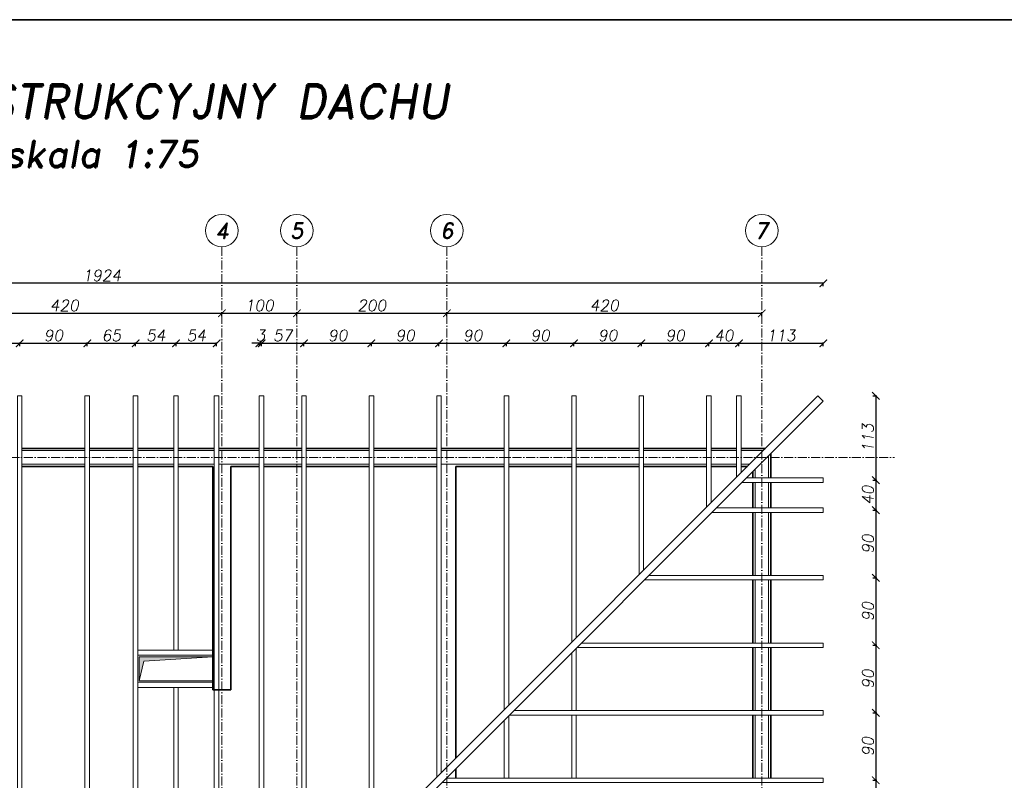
# Model space of a CAD drawing. Header units: millimetres. Extents: x 295948 to 312016, y 6878 to 18016.
# Tile 5 of 252: x 297189 to 298502, y 8054 to 9068. Entities that reach past the tile are written whole.
import ezdxf

# ---------------------------------------------------------------- set-up
doc = ezdxf.new("R2010")
doc.units = ezdxf.units.MM
doc.linetypes.add('ACAD_ISO10W100', pattern=[18, 12, -3, 0, -3])
for name, color, linetype, lineweight in [('konstrukcja', 3, 'Continuous', 35), ('konstrukcja wymiary', 1, 'Continuous', 13), ('linie widok', 2, 'Continuous', 18), ('opisy', 2, 'Continuous', 18), ('osie', 5, 'ACAD_ISO10W100', 13)]:
    doc.layers.add(name, color=color, linetype=linetype, lineweight=lineweight)
doc.styles.add('KONSTRUKCJA', font='romand.shx', dxfattribs={"oblique": 10})
doc.styles.get("Standard").update_dxf_attribs({"font": 'romand.shx', "oblique": 10})
doc.dimstyles.new('175', dxfattribs={"dimtxt": 15, "dimasz": 10, "dimexe": 1.25, "dimexo": 0.625, "dimgap": 3, "dimtad": 1, "dimdec": 0, "dimrnd": 0.5, "dimtxsty": 'KONSTRUKCJA', "dimblk": 'ARCHTICK', "dimcen": 2.5, "dimadec": 0, "dimazin": 0, "dimtfac": 1, "dimtdec": 0, "dimtix": 1, "dimtmove": 0, "dimatfit": 3, "dimfxl": 4, "dimfxlon": 1, "dimarcsym": 0})

# ---------------------------------------------------------------- blocks, each defined once
blk = doc.blocks.new('_ArchTick')
at = {"color": 0, "linetype": 'ByBlock', "lineweight": 13, "const_width": 0.15}
blk.add_lwpolyline([(-0.5, -0.5), (0.5, 0.5)], dxfattribs=at)
blk = doc.blocks.new('*D88')
at = {"layer": 'Defpoints', "color": 0, "transparency": 16777216}
for p in [(297458.4, 8676.8), (297038.4, 8496.8), (297458.4, 8496.8)]:
    blk.add_point(p, dxfattribs=at)
at = {"layer": 'konstrukcja wymiary', "color": 0, "lineweight": -2, "transparency": 16777216}
for p, q in [((297038.4, 8672.8), (297038.4, 8678.1)), ((297038.4, 8676.8), (297458.4, 8676.8)), ((297458.4, 8672.8), (297458.4, 8678.1))]:
    blk.add_line(p, q, dxfattribs=at)
at = {"layer": 'konstrukcja wymiary', "color": 0, "lineweight": -2, "transparency": 16777216, "xscale": 10, "yscale": 10, "zscale": 10, "rotation": 180}
blk.add_blockref('_ArchTick', (297038.4, 8676.8), dxfattribs=at)
at = {"layer": 'konstrukcja wymiary', "color": 0, "lineweight": -2, "transparency": 16777216, "xscale": 10, "yscale": 10, "zscale": 10}
blk.add_blockref('_ArchTick', (297458.4, 8676.8), dxfattribs=at)
at = {"layer": 'konstrukcja wymiary', "color": 0, "transparency": 16777216, "insert": (297248.4, 8687.3), "char_height": 15, "attachment_point": 5, "style": 'KONSTRUKCJA'}
blk.add_mtext('420', dxfattribs=at)
blk = doc.blocks.new('*D89')
at = {"layer": 'Defpoints', "color": 0, "transparency": 16777216}
for p in [(297558.4, 8676.8), (297458.4, 8496.8), (297558.4, 8496.8)]:
    blk.add_point(p, dxfattribs=at)
at = {"layer": 'konstrukcja wymiary', "color": 0, "lineweight": -2, "transparency": 16777216}
for p, q in [((297458.4, 8672.8), (297458.4, 8678.1)), ((297458.4, 8676.8), (297558.4, 8676.8)), ((297558.4, 8672.8), (297558.4, 8678.1))]:
    blk.add_line(p, q, dxfattribs=at)
at = {"layer": 'konstrukcja wymiary', "color": 0, "lineweight": -2, "transparency": 16777216, "xscale": 10, "yscale": 10, "zscale": 10, "rotation": 180}
blk.add_blockref('_ArchTick', (297458.4, 8676.8), dxfattribs=at)
at = {"layer": 'konstrukcja wymiary', "color": 0, "lineweight": -2, "transparency": 16777216, "xscale": 10, "yscale": 10, "zscale": 10}
blk.add_blockref('_ArchTick', (297558.4, 8676.8), dxfattribs=at)
at = {"layer": 'konstrukcja wymiary', "color": 0, "transparency": 16777216, "insert": (297508.4, 8687.3), "char_height": 15, "attachment_point": 5, "style": 'KONSTRUKCJA'}
blk.add_mtext('100', dxfattribs=at)
blk = doc.blocks.new('*D90')
at = {"layer": 'Defpoints', "color": 0, "transparency": 16777216}
for p in [(297758.4, 8676.8), (297558.4, 8496.8), (297758.4, 8496.8)]:
    blk.add_point(p, dxfattribs=at)
at = {"layer": 'konstrukcja wymiary', "color": 0, "lineweight": -2, "transparency": 16777216}
for p, q in [((297558.4, 8672.8), (297558.4, 8678.1)), ((297558.4, 8676.8), (297758.4, 8676.8)), ((297758.4, 8672.8), (297758.4, 8678.1))]:
    blk.add_line(p, q, dxfattribs=at)
at = {"layer": 'konstrukcja wymiary', "color": 0, "lineweight": -2, "transparency": 16777216, "xscale": 10, "yscale": 10, "zscale": 10, "rotation": 180}
blk.add_blockref('_ArchTick', (297558.4, 8676.8), dxfattribs=at)
at = {"layer": 'konstrukcja wymiary', "color": 0, "lineweight": -2, "transparency": 16777216, "xscale": 10, "yscale": 10, "zscale": 10}
blk.add_blockref('_ArchTick', (297758.4, 8676.8), dxfattribs=at)
at = {"layer": 'konstrukcja wymiary', "color": 0, "transparency": 16777216, "insert": (297658.4, 8687.3), "char_height": 15, "attachment_point": 5, "style": 'KONSTRUKCJA'}
blk.add_mtext('200', dxfattribs=at)
blk = doc.blocks.new('*D91')
at = {"layer": 'Defpoints', "color": 0, "transparency": 16777216}
for p in [(298178.4, 8676.8), (297758.4, 8496.8), (298178.4, 8496.8)]:
    blk.add_point(p, dxfattribs=at)
at = {"layer": 'konstrukcja wymiary', "color": 0, "lineweight": -2, "transparency": 16777216}
for p, q in [((297758.4, 8672.8), (297758.4, 8678.1)), ((297758.4, 8676.8), (298178.4, 8676.8)), ((298178.4, 8672.8), (298178.4, 8678.1))]:
    blk.add_line(p, q, dxfattribs=at)
at = {"layer": 'konstrukcja wymiary', "color": 0, "lineweight": -2, "transparency": 16777216, "xscale": 10, "yscale": 10, "zscale": 10, "rotation": 180}
blk.add_blockref('_ArchTick', (297758.4, 8676.8), dxfattribs=at)
at = {"layer": 'konstrukcja wymiary', "color": 0, "lineweight": -2, "transparency": 16777216, "xscale": 10, "yscale": 10, "zscale": 10}
blk.add_blockref('_ArchTick', (298178.4, 8676.8), dxfattribs=at)
at = {"layer": 'konstrukcja wymiary', "color": 0, "transparency": 16777216, "insert": (297968.4, 8687.3), "char_height": 15, "attachment_point": 5, "style": 'KONSTRUKCJA'}
blk.add_mtext('420', dxfattribs=at)
blk = doc.blocks.new('*D92')
at = {"layer": 'Defpoints', "color": 0, "transparency": 16777216}
for p in [(296336.4, 8716.8), (296336.4, 8559.8), (298260.4, 8559.8)]:
    blk.add_point(p, dxfattribs=at)
at = {"layer": 'konstrukcja wymiary', "color": 0, "lineweight": -2, "transparency": 16777216}
for p, q in [((296336.4, 8712.8), (296336.4, 8718.1)), ((298260.4, 8712.8), (298260.4, 8718.1)), ((298260.4, 8716.8), (296336.4, 8716.8))]:
    blk.add_line(p, q, dxfattribs=at)
at = {"layer": 'konstrukcja wymiary', "color": 0, "lineweight": -2, "transparency": 16777216, "xscale": 10, "yscale": 10, "zscale": 10, "rotation": 180}
blk.add_blockref('_ArchTick', (296336.4, 8716.8), dxfattribs=at)
at = {"layer": 'konstrukcja wymiary', "color": 0, "lineweight": -2, "transparency": 16777216, "xscale": 10, "yscale": 10, "zscale": 10}
blk.add_blockref('_ArchTick', (298260.4, 8716.8), dxfattribs=at)
at = {"layer": 'konstrukcja wymiary', "color": 0, "transparency": 16777216, "insert": (297298.4, 8727.3), "char_height": 15, "attachment_point": 5, "style": 'KONSTRUKCJA'}
blk.add_mtext('1924', dxfattribs=at)
blk = doc.blocks.new('*D2746')
at = {"layer": 'Defpoints', "color": 0, "transparency": 16777216}
for p in [(297188.9, 8636.8), (297098.9, 8566.8), (297188.9, 8566.8)]:
    blk.add_point(p, dxfattribs=at)
at = {"layer": 'konstrukcja wymiary', "color": 0, "lineweight": -2, "transparency": 16777216}
for p, q in [((297098.9, 8632.8), (297098.9, 8638.1)), ((297098.9, 8636.8), (297188.9, 8636.8)), ((297188.9, 8632.8), (297188.9, 8638.1))]:
    blk.add_line(p, q, dxfattribs=at)
at = {"layer": 'konstrukcja wymiary', "color": 0, "lineweight": -2, "transparency": 16777216, "xscale": 10, "yscale": 10, "zscale": 10, "rotation": 180}
blk.add_blockref('_ArchTick', (297098.9, 8636.8), dxfattribs=at)
at = {"layer": 'konstrukcja wymiary', "color": 0, "lineweight": -2, "transparency": 16777216, "xscale": 10, "yscale": 10, "zscale": 10}
blk.add_blockref('_ArchTick', (297188.9, 8636.8), dxfattribs=at)
at = {"layer": 'konstrukcja wymiary', "color": 0, "transparency": 16777216, "insert": (297143.9, 8647.3), "char_height": 15, "attachment_point": 5, "style": 'KONSTRUKCJA'}
blk.add_mtext('90', dxfattribs=at)
blk = doc.blocks.new('*D2747')
at = {"layer": 'Defpoints', "color": 0, "transparency": 16777216}
for p in [(297278.9, 8636.8), (297188.9, 8566.8), (297278.9, 8566.8)]:
    blk.add_point(p, dxfattribs=at)
at = {"layer": 'konstrukcja wymiary', "color": 0, "lineweight": -2, "transparency": 16777216}
for p, q in [((297188.9, 8632.8), (297188.9, 8638.1)), ((297188.9, 8636.8), (297278.9, 8636.8)), ((297278.9, 8632.8), (297278.9, 8638.1))]:
    blk.add_line(p, q, dxfattribs=at)
at = {"layer": 'konstrukcja wymiary', "color": 0, "lineweight": -2, "transparency": 16777216, "xscale": 10, "yscale": 10, "zscale": 10, "rotation": 180}
blk.add_blockref('_ArchTick', (297188.9, 8636.8), dxfattribs=at)
at = {"layer": 'konstrukcja wymiary', "color": 0, "lineweight": -2, "transparency": 16777216, "xscale": 10, "yscale": 10, "zscale": 10}
blk.add_blockref('_ArchTick', (297278.9, 8636.8), dxfattribs=at)
at = {"layer": 'konstrukcja wymiary', "color": 0, "transparency": 16777216, "insert": (297233.9, 8647.3), "char_height": 15, "attachment_point": 5, "style": 'KONSTRUKCJA'}
blk.add_mtext('90', dxfattribs=at)
blk = doc.blocks.new('*D2748')
at = {"layer": 'Defpoints', "color": 0, "transparency": 16777216}
for p in [(297343.4, 8636.8), (297278.9, 8566.8), (297343.4, 8566.8)]:
    blk.add_point(p, dxfattribs=at)
at = {"layer": 'konstrukcja wymiary', "color": 0, "lineweight": -2, "transparency": 16777216}
for p, q in [((297278.9, 8632.8), (297278.9, 8638.1)), ((297278.9, 8636.8), (297343.4, 8636.8)), ((297343.4, 8632.8), (297343.4, 8638.1))]:
    blk.add_line(p, q, dxfattribs=at)
at = {"layer": 'konstrukcja wymiary', "color": 0, "lineweight": -2, "transparency": 16777216, "xscale": 10, "yscale": 10, "zscale": 10, "rotation": 180}
blk.add_blockref('_ArchTick', (297278.9, 8636.8), dxfattribs=at)
at = {"layer": 'konstrukcja wymiary', "color": 0, "lineweight": -2, "transparency": 16777216, "xscale": 10, "yscale": 10, "zscale": 10}
blk.add_blockref('_ArchTick', (297343.4, 8636.8), dxfattribs=at)
at = {"layer": 'konstrukcja wymiary', "color": 0, "transparency": 16777216, "insert": (297311.1, 8647.3), "char_height": 15, "attachment_point": 5, "style": 'KONSTRUKCJA'}
blk.add_mtext('65', dxfattribs=at)
blk = doc.blocks.new('*D2749')
at = {"layer": 'Defpoints', "color": 0, "transparency": 16777216}
for p in [(297397.4, 8636.8), (297343.4, 8566.8), (297397.4, 8566.8)]:
    blk.add_point(p, dxfattribs=at)
at = {"layer": 'konstrukcja wymiary', "color": 0, "lineweight": -2, "transparency": 16777216}
for p, q in [((297343.4, 8632.8), (297343.4, 8638.1)), ((297343.4, 8636.8), (297397.4, 8636.8)), ((297397.4, 8632.8), (297397.4, 8638.1))]:
    blk.add_line(p, q, dxfattribs=at)
at = {"layer": 'konstrukcja wymiary', "color": 0, "lineweight": -2, "transparency": 16777216, "xscale": 10, "yscale": 10, "zscale": 10, "rotation": 180}
blk.add_blockref('_ArchTick', (297343.4, 8636.8), dxfattribs=at)
at = {"layer": 'konstrukcja wymiary', "color": 0, "lineweight": -2, "transparency": 16777216, "xscale": 10, "yscale": 10, "zscale": 10}
blk.add_blockref('_ArchTick', (297397.4, 8636.8), dxfattribs=at)
at = {"layer": 'konstrukcja wymiary', "color": 0, "transparency": 16777216, "insert": (297370.4, 8647.3), "char_height": 15, "attachment_point": 5, "style": 'KONSTRUKCJA'}
blk.add_mtext('54', dxfattribs=at)
blk = doc.blocks.new('*D2750')
at = {"layer": 'Defpoints', "color": 0, "transparency": 16777216}
for p in [(297451.4, 8636.8), (297397.4, 8566.8), (297451.4, 8566.8)]:
    blk.add_point(p, dxfattribs=at)
at = {"layer": 'konstrukcja wymiary', "color": 0, "lineweight": -2, "transparency": 16777216}
for p, q in [((297397.4, 8632.8), (297397.4, 8638.1)), ((297397.4, 8636.8), (297451.4, 8636.8)), ((297451.4, 8632.8), (297451.4, 8638.1))]:
    blk.add_line(p, q, dxfattribs=at)
at = {"layer": 'konstrukcja wymiary', "color": 0, "lineweight": -2, "transparency": 16777216, "xscale": 10, "yscale": 10, "zscale": 10, "rotation": 180}
blk.add_blockref('_ArchTick', (297397.4, 8636.8), dxfattribs=at)
at = {"layer": 'konstrukcja wymiary', "color": 0, "lineweight": -2, "transparency": 16777216, "xscale": 10, "yscale": 10, "zscale": 10}
blk.add_blockref('_ArchTick', (297451.4, 8636.8), dxfattribs=at)
at = {"layer": 'konstrukcja wymiary', "color": 0, "transparency": 16777216, "insert": (297424.4, 8647.3), "char_height": 15, "attachment_point": 5, "style": 'KONSTRUKCJA'}
blk.add_mtext('54', dxfattribs=at)
blk = doc.blocks.new('*D2751')
at = {"layer": 'Defpoints', "color": 0, "transparency": 16777216}
for p in [(297511.4, 8636.8), (297508.4, 8566.8), (297511.4, 8566.8)]:
    blk.add_point(p, dxfattribs=at)
at = {"layer": 'konstrukcja wymiary', "color": 0, "lineweight": -2, "transparency": 16777216}
for p, q in [((297508.4, 8636.8), (297498.4, 8636.8)), ((297508.4, 8632.8), (297508.4, 8638.1)), ((297508.4, 8636.8), (297511.4, 8636.8)), ((297511.4, 8632.8), (297511.4, 8638.1)), ((297511.4, 8636.8), (297521.4, 8636.8))]:
    blk.add_line(p, q, dxfattribs=at)
at = {"layer": 'konstrukcja wymiary', "color": 0, "lineweight": -2, "transparency": 16777216, "xscale": 10, "yscale": 10, "zscale": 10}
blk.add_blockref('_ArchTick', (297508.4, 8636.8), dxfattribs=at)
at = {"layer": 'konstrukcja wymiary', "color": 0, "lineweight": -2, "transparency": 16777216, "xscale": 10, "yscale": 10, "zscale": 10, "rotation": 180}
blk.add_blockref('_ArchTick', (297511.4, 8636.8), dxfattribs=at)
at = {"layer": 'konstrukcja wymiary', "color": 0, "transparency": 16777216, "insert": (297509.9, 8647.3), "char_height": 15, "attachment_point": 5, "style": 'KONSTRUKCJA'}
blk.add_mtext('3', dxfattribs=at)
blk = doc.blocks.new('*D2752')
at = {"layer": 'Defpoints', "color": 0, "transparency": 16777216}
for p in [(297567.9, 8636.8), (297511.4, 8566.8), (297567.9, 8566.8)]:
    blk.add_point(p, dxfattribs=at)
at = {"layer": 'konstrukcja wymiary', "color": 0, "lineweight": -2, "transparency": 16777216}
for p, q in [((297511.4, 8632.8), (297511.4, 8638.1)), ((297511.4, 8636.8), (297567.9, 8636.8)), ((297567.9, 8632.8), (297567.9, 8638.1))]:
    blk.add_line(p, q, dxfattribs=at)
at = {"layer": 'konstrukcja wymiary', "color": 0, "lineweight": -2, "transparency": 16777216, "xscale": 10, "yscale": 10, "zscale": 10, "rotation": 180}
blk.add_blockref('_ArchTick', (297511.4, 8636.8), dxfattribs=at)
at = {"layer": 'konstrukcja wymiary', "color": 0, "lineweight": -2, "transparency": 16777216, "xscale": 10, "yscale": 10, "zscale": 10}
blk.add_blockref('_ArchTick', (297567.9, 8636.8), dxfattribs=at)
at = {"layer": 'konstrukcja wymiary', "color": 0, "transparency": 16777216, "insert": (297539.6, 8647.3), "char_height": 15, "attachment_point": 5, "style": 'KONSTRUKCJA'}
blk.add_mtext('57', dxfattribs=at)
blk = doc.blocks.new('*D2753')
at = {"layer": 'Defpoints', "color": 0, "transparency": 16777216}
for p in [(297657.9, 8636.8), (297567.9, 8566.8), (297657.9, 8566.8)]:
    blk.add_point(p, dxfattribs=at)
at = {"layer": 'konstrukcja wymiary', "color": 0, "lineweight": -2, "transparency": 16777216}
for p, q in [((297567.9, 8632.8), (297567.9, 8638.1)), ((297567.9, 8636.8), (297657.9, 8636.8)), ((297657.9, 8632.8), (297657.9, 8638.1))]:
    blk.add_line(p, q, dxfattribs=at)
at = {"layer": 'konstrukcja wymiary', "color": 0, "lineweight": -2, "transparency": 16777216, "xscale": 10, "yscale": 10, "zscale": 10, "rotation": 180}
blk.add_blockref('_ArchTick', (297567.9, 8636.8), dxfattribs=at)
at = {"layer": 'konstrukcja wymiary', "color": 0, "lineweight": -2, "transparency": 16777216, "xscale": 10, "yscale": 10, "zscale": 10}
blk.add_blockref('_ArchTick', (297657.9, 8636.8), dxfattribs=at)
at = {"layer": 'konstrukcja wymiary', "color": 0, "transparency": 16777216, "insert": (297612.9, 8647.3), "char_height": 15, "attachment_point": 5, "style": 'KONSTRUKCJA'}
blk.add_mtext('90', dxfattribs=at)
blk = doc.blocks.new('*D2754')
at = {"layer": 'Defpoints', "color": 0, "transparency": 16777216}
for p in [(297747.9, 8636.8), (297657.9, 8566.8), (297747.9, 8566.8)]:
    blk.add_point(p, dxfattribs=at)
at = {"layer": 'konstrukcja wymiary', "color": 0, "lineweight": -2, "transparency": 16777216}
for p, q in [((297657.9, 8632.8), (297657.9, 8638.1)), ((297657.9, 8636.8), (297747.9, 8636.8)), ((297747.9, 8632.8), (297747.9, 8638.1))]:
    blk.add_line(p, q, dxfattribs=at)
at = {"layer": 'konstrukcja wymiary', "color": 0, "lineweight": -2, "transparency": 16777216, "xscale": 10, "yscale": 10, "zscale": 10, "rotation": 180}
blk.add_blockref('_ArchTick', (297657.9, 8636.8), dxfattribs=at)
at = {"layer": 'konstrukcja wymiary', "color": 0, "lineweight": -2, "transparency": 16777216, "xscale": 10, "yscale": 10, "zscale": 10}
blk.add_blockref('_ArchTick', (297747.9, 8636.8), dxfattribs=at)
at = {"layer": 'konstrukcja wymiary', "color": 0, "transparency": 16777216, "insert": (297702.9, 8647.3), "char_height": 15, "attachment_point": 5, "style": 'KONSTRUKCJA'}
blk.add_mtext('90', dxfattribs=at)
blk = doc.blocks.new('*D2755')
at = {"layer": 'Defpoints', "color": 0, "transparency": 16777216}
for p in [(297837.9, 8636.8), (297747.9, 8566.8), (297837.9, 8566.8)]:
    blk.add_point(p, dxfattribs=at)
at = {"layer": 'konstrukcja wymiary', "color": 0, "lineweight": -2, "transparency": 16777216}
for p, q in [((297747.9, 8632.8), (297747.9, 8638.1)), ((297747.9, 8636.8), (297837.9, 8636.8)), ((297837.9, 8632.8), (297837.9, 8638.1))]:
    blk.add_line(p, q, dxfattribs=at)
at = {"layer": 'konstrukcja wymiary', "color": 0, "lineweight": -2, "transparency": 16777216, "xscale": 10, "yscale": 10, "zscale": 10, "rotation": 180}
blk.add_blockref('_ArchTick', (297747.9, 8636.8), dxfattribs=at)
at = {"layer": 'konstrukcja wymiary', "color": 0, "lineweight": -2, "transparency": 16777216, "xscale": 10, "yscale": 10, "zscale": 10}
blk.add_blockref('_ArchTick', (297837.9, 8636.8), dxfattribs=at)
at = {"layer": 'konstrukcja wymiary', "color": 0, "transparency": 16777216, "insert": (297792.9, 8647.3), "char_height": 15, "attachment_point": 5, "style": 'KONSTRUKCJA'}
blk.add_mtext('90', dxfattribs=at)
blk = doc.blocks.new('*D2756')
at = {"layer": 'Defpoints', "color": 0, "transparency": 16777216}
for p in [(297927.9, 8636.8), (297837.9, 8566.8), (297927.9, 8566.8)]:
    blk.add_point(p, dxfattribs=at)
at = {"layer": 'konstrukcja wymiary', "color": 0, "lineweight": -2, "transparency": 16777216}
for p, q in [((297837.9, 8632.8), (297837.9, 8638.1)), ((297837.9, 8636.8), (297927.9, 8636.8)), ((297927.9, 8632.8), (297927.9, 8638.1))]:
    blk.add_line(p, q, dxfattribs=at)
at = {"layer": 'konstrukcja wymiary', "color": 0, "lineweight": -2, "transparency": 16777216, "xscale": 10, "yscale": 10, "zscale": 10, "rotation": 180}
blk.add_blockref('_ArchTick', (297837.9, 8636.8), dxfattribs=at)
at = {"layer": 'konstrukcja wymiary', "color": 0, "lineweight": -2, "transparency": 16777216, "xscale": 10, "yscale": 10, "zscale": 10}
blk.add_blockref('_ArchTick', (297927.9, 8636.8), dxfattribs=at)
at = {"layer": 'konstrukcja wymiary', "color": 0, "transparency": 16777216, "insert": (297882.9, 8647.3), "char_height": 15, "attachment_point": 5, "style": 'KONSTRUKCJA'}
blk.add_mtext('90', dxfattribs=at)
blk = doc.blocks.new('*D2757')
at = {"layer": 'Defpoints', "color": 0, "transparency": 16777216}
for p in [(298017.9, 8636.8), (297927.9, 8566.8), (298017.9, 8566.8)]:
    blk.add_point(p, dxfattribs=at)
at = {"layer": 'konstrukcja wymiary', "color": 0, "lineweight": -2, "transparency": 16777216}
for p, q in [((297927.9, 8632.8), (297927.9, 8638.1)), ((297927.9, 8636.8), (298017.9, 8636.8)), ((298017.9, 8632.8), (298017.9, 8638.1))]:
    blk.add_line(p, q, dxfattribs=at)
at = {"layer": 'konstrukcja wymiary', "color": 0, "lineweight": -2, "transparency": 16777216, "xscale": 10, "yscale": 10, "zscale": 10, "rotation": 180}
blk.add_blockref('_ArchTick', (297927.9, 8636.8), dxfattribs=at)
at = {"layer": 'konstrukcja wymiary', "color": 0, "lineweight": -2, "transparency": 16777216, "xscale": 10, "yscale": 10, "zscale": 10}
blk.add_blockref('_ArchTick', (298017.9, 8636.8), dxfattribs=at)
at = {"layer": 'konstrukcja wymiary', "color": 0, "transparency": 16777216, "insert": (297972.9, 8647.3), "char_height": 15, "attachment_point": 5, "style": 'KONSTRUKCJA'}
blk.add_mtext('90', dxfattribs=at)
blk = doc.blocks.new('*D2758')
at = {"layer": 'Defpoints', "color": 0, "transparency": 16777216}
for p in [(298107.9, 8636.8), (298017.9, 8566.8), (298107.9, 8566.8)]:
    blk.add_point(p, dxfattribs=at)
at = {"layer": 'konstrukcja wymiary', "color": 0, "lineweight": -2, "transparency": 16777216}
for p, q in [((298017.9, 8632.8), (298017.9, 8638.1)), ((298017.9, 8636.8), (298107.9, 8636.8)), ((298107.9, 8632.8), (298107.9, 8638.1))]:
    blk.add_line(p, q, dxfattribs=at)
at = {"layer": 'konstrukcja wymiary', "color": 0, "lineweight": -2, "transparency": 16777216, "xscale": 10, "yscale": 10, "zscale": 10, "rotation": 180}
blk.add_blockref('_ArchTick', (298017.9, 8636.8), dxfattribs=at)
at = {"layer": 'konstrukcja wymiary', "color": 0, "lineweight": -2, "transparency": 16777216, "xscale": 10, "yscale": 10, "zscale": 10}
blk.add_blockref('_ArchTick', (298107.9, 8636.8), dxfattribs=at)
at = {"layer": 'konstrukcja wymiary', "color": 0, "transparency": 16777216, "insert": (298062.9, 8647.3), "char_height": 15, "attachment_point": 5, "style": 'KONSTRUKCJA'}
blk.add_mtext('90', dxfattribs=at)
blk = doc.blocks.new('*D2759')
at = {"layer": 'Defpoints', "color": 0, "transparency": 16777216}
for p in [(298147.9, 8636.8), (298107.9, 8566.8), (298147.9, 8566.8)]:
    blk.add_point(p, dxfattribs=at)
at = {"layer": 'konstrukcja wymiary', "color": 0, "lineweight": -2, "transparency": 16777216}
for p, q in [((298107.9, 8632.8), (298107.9, 8638.1)), ((298107.9, 8636.8), (298147.9, 8636.8)), ((298147.9, 8632.8), (298147.9, 8638.1))]:
    blk.add_line(p, q, dxfattribs=at)
at = {"layer": 'konstrukcja wymiary', "color": 0, "lineweight": -2, "transparency": 16777216, "xscale": 10, "yscale": 10, "zscale": 10, "rotation": 180}
blk.add_blockref('_ArchTick', (298107.9, 8636.8), dxfattribs=at)
at = {"layer": 'konstrukcja wymiary', "color": 0, "lineweight": -2, "transparency": 16777216, "xscale": 10, "yscale": 10, "zscale": 10}
blk.add_blockref('_ArchTick', (298147.9, 8636.8), dxfattribs=at)
at = {"layer": 'konstrukcja wymiary', "color": 0, "transparency": 16777216, "insert": (298127.9, 8647.3), "char_height": 15, "attachment_point": 5, "style": 'KONSTRUKCJA'}
blk.add_mtext('40', dxfattribs=at)
blk = doc.blocks.new('*D2760')
at = {"layer": 'Defpoints', "color": 0, "transparency": 16777216}
for p in [(298260.4, 8636.8), (298147.9, 8566.8), (298260.4, 8559.8)]:
    blk.add_point(p, dxfattribs=at)
at = {"layer": 'konstrukcja wymiary', "color": 0, "lineweight": -2, "transparency": 16777216}
for p, q in [((298147.9, 8632.8), (298147.9, 8638.1)), ((298147.9, 8636.8), (298260.4, 8636.8)), ((298260.4, 8632.8), (298260.4, 8638.1))]:
    blk.add_line(p, q, dxfattribs=at)
at = {"layer": 'konstrukcja wymiary', "color": 0, "lineweight": -2, "transparency": 16777216, "xscale": 10, "yscale": 10, "zscale": 10, "rotation": 180}
blk.add_blockref('_ArchTick', (298147.9, 8636.8), dxfattribs=at)
at = {"layer": 'konstrukcja wymiary', "color": 0, "lineweight": -2, "transparency": 16777216, "xscale": 10, "yscale": 10, "zscale": 10}
blk.add_blockref('_ArchTick', (298260.4, 8636.8), dxfattribs=at)
at = {"layer": 'konstrukcja wymiary', "color": 0, "transparency": 16777216, "insert": (298204.1, 8647.3), "char_height": 15, "attachment_point": 5, "style": 'KONSTRUKCJA'}
blk.add_mtext('113', dxfattribs=at)
blk = doc.blocks.new('*D2801')
at = {"layer": 'Defpoints', "color": 0, "transparency": 16777216}
for p in [(298253.3, 8566.8), (298260.4, 8454.3), (298330.4, 8454.3)]:
    blk.add_point(p, dxfattribs=at)
at = {"layer": 'konstrukcja wymiary', "color": 0, "lineweight": -2, "transparency": 16777216}
for p, q in [((298326.4, 8566.8), (298331.6, 8566.8)), ((298330.4, 8566.8), (298330.4, 8454.3)), ((298326.4, 8454.3), (298331.6, 8454.3))]:
    blk.add_line(p, q, dxfattribs=at)
at = {"layer": 'konstrukcja wymiary', "color": 0, "lineweight": -2, "transparency": 16777216, "xscale": 10, "yscale": 10, "zscale": 10}
for p, rotation in [((298330.4, 8566.8), 90), ((298330.4, 8454.3), 270)]:
    blk.add_blockref('_ArchTick', p, dxfattribs=dict(at, rotation=rotation))
at = {"layer": 'konstrukcja wymiary', "color": 0, "transparency": 16777216, "insert": (298319.9, 8510.6), "char_height": 15, "attachment_point": 5, "rotation": 90, "style": 'KONSTRUKCJA'}
blk.add_mtext('113', dxfattribs=at)
blk = doc.blocks.new('*D2802')
at = {"layer": 'Defpoints', "color": 0, "transparency": 16777216}
for p in [(298260.4, 8454.3), (298260.4, 8414.3), (298330.4, 8414.3)]:
    blk.add_point(p, dxfattribs=at)
at = {"layer": 'konstrukcja wymiary', "color": 0, "lineweight": -2, "transparency": 16777216}
for p, q in [((298326.4, 8454.3), (298331.6, 8454.3)), ((298330.4, 8454.3), (298330.4, 8414.3)), ((298326.4, 8414.3), (298331.6, 8414.3))]:
    blk.add_line(p, q, dxfattribs=at)
at = {"layer": 'konstrukcja wymiary', "color": 0, "lineweight": -2, "transparency": 16777216, "xscale": 10, "yscale": 10, "zscale": 10}
for p, rotation in [((298330.4, 8454.3), 90), ((298330.4, 8414.3), 270)]:
    blk.add_blockref('_ArchTick', p, dxfattribs=dict(at, rotation=rotation))
at = {"layer": 'konstrukcja wymiary', "color": 0, "transparency": 16777216, "insert": (298319.9, 8434.3), "char_height": 15, "attachment_point": 5, "rotation": 90, "style": 'KONSTRUKCJA'}
blk.add_mtext('40', dxfattribs=at)
blk = doc.blocks.new('*D2803')
at = {"layer": 'Defpoints', "color": 0, "transparency": 16777216}
for p in [(298260.4, 8414.3), (298260.4, 8324.3), (298330.4, 8324.3)]:
    blk.add_point(p, dxfattribs=at)
at = {"layer": 'konstrukcja wymiary', "color": 0, "lineweight": -2, "transparency": 16777216}
for p, q in [((298326.4, 8414.3), (298331.6, 8414.3)), ((298330.4, 8414.3), (298330.4, 8324.3)), ((298326.4, 8324.3), (298331.6, 8324.3))]:
    blk.add_line(p, q, dxfattribs=at)
at = {"layer": 'konstrukcja wymiary', "color": 0, "lineweight": -2, "transparency": 16777216, "xscale": 10, "yscale": 10, "zscale": 10}
for p, rotation in [((298330.4, 8414.3), 90), ((298330.4, 8324.3), 270)]:
    blk.add_blockref('_ArchTick', p, dxfattribs=dict(at, rotation=rotation))
at = {"layer": 'konstrukcja wymiary', "color": 0, "transparency": 16777216, "insert": (298319.9, 8369.3), "char_height": 15, "attachment_point": 5, "rotation": 90, "style": 'KONSTRUKCJA'}
blk.add_mtext('90', dxfattribs=at)
blk = doc.blocks.new('*D2804')
at = {"layer": 'Defpoints', "color": 0, "transparency": 16777216}
for p in [(298260.4, 8324.3), (298260.4, 8234.3), (298330.4, 8234.3)]:
    blk.add_point(p, dxfattribs=at)
at = {"layer": 'konstrukcja wymiary', "color": 0, "lineweight": -2, "transparency": 16777216}
for p, q in [((298326.4, 8324.3), (298331.6, 8324.3)), ((298330.4, 8324.3), (298330.4, 8234.3)), ((298326.4, 8234.3), (298331.6, 8234.3))]:
    blk.add_line(p, q, dxfattribs=at)
at = {"layer": 'konstrukcja wymiary', "color": 0, "lineweight": -2, "transparency": 16777216, "xscale": 10, "yscale": 10, "zscale": 10}
for p, rotation in [((298330.4, 8324.3), 90), ((298330.4, 8234.3), 270)]:
    blk.add_blockref('_ArchTick', p, dxfattribs=dict(at, rotation=rotation))
at = {"layer": 'konstrukcja wymiary', "color": 0, "transparency": 16777216, "insert": (298319.9, 8279.3), "char_height": 15, "attachment_point": 5, "rotation": 90, "style": 'KONSTRUKCJA'}
blk.add_mtext('90', dxfattribs=at)
blk = doc.blocks.new('*D2805')
at = {"layer": 'Defpoints', "color": 0, "transparency": 16777216}
for p in [(298260.4, 8234.3), (298260.4, 8144.3), (298330.4, 8144.3)]:
    blk.add_point(p, dxfattribs=at)
at = {"layer": 'konstrukcja wymiary', "color": 0, "lineweight": -2, "transparency": 16777216}
for p, q in [((298326.4, 8234.3), (298331.6, 8234.3)), ((298330.4, 8234.3), (298330.4, 8144.3)), ((298326.4, 8144.3), (298331.6, 8144.3))]:
    blk.add_line(p, q, dxfattribs=at)
at = {"layer": 'konstrukcja wymiary', "color": 0, "lineweight": -2, "transparency": 16777216, "xscale": 10, "yscale": 10, "zscale": 10}
for p, rotation in [((298330.4, 8234.3), 90), ((298330.4, 8144.3), 270)]:
    blk.add_blockref('_ArchTick', p, dxfattribs=dict(at, rotation=rotation))
at = {"layer": 'konstrukcja wymiary', "color": 0, "transparency": 16777216, "insert": (298319.9, 8189.3), "char_height": 15, "attachment_point": 5, "rotation": 90, "style": 'KONSTRUKCJA'}
blk.add_mtext('90', dxfattribs=at)
blk = doc.blocks.new('*D2806')
at = {"layer": 'Defpoints', "color": 0, "transparency": 16777216}
for p in [(298260.4, 8144.3), (298260.4, 8054.3), (298330.4, 8054.3)]:
    blk.add_point(p, dxfattribs=at)
at = {"layer": 'konstrukcja wymiary', "color": 0, "lineweight": -2, "transparency": 16777216}
for p, q in [((298326.4, 8144.3), (298331.6, 8144.3)), ((298330.4, 8144.3), (298330.4, 8054.3)), ((298326.4, 8054.3), (298331.6, 8054.3))]:
    blk.add_line(p, q, dxfattribs=at)
at = {"layer": 'konstrukcja wymiary', "color": 0, "lineweight": -2, "transparency": 16777216, "xscale": 10, "yscale": 10, "zscale": 10}
for p, rotation in [((298330.4, 8144.3), 90), ((298330.4, 8054.3), 270)]:
    blk.add_blockref('_ArchTick', p, dxfattribs=dict(at, rotation=rotation))
at = {"layer": 'konstrukcja wymiary', "color": 0, "transparency": 16777216, "insert": (298319.9, 8099.3), "char_height": 15, "attachment_point": 5, "rotation": 90, "style": 'KONSTRUKCJA'}
blk.add_mtext('90', dxfattribs=at)
blk = doc.blocks.new('*D2807')
at = {"layer": 'Defpoints', "color": 0, "transparency": 16777216}
for p in [(298260.4, 8054.3), (298260.4, 7964.3), (298330.4, 7964.3)]:
    blk.add_point(p, dxfattribs=at)
at = {"layer": 'konstrukcja wymiary', "color": 0, "lineweight": -2, "transparency": 16777216}
for p, q in [((298326.4, 8054.3), (298331.6, 8054.3)), ((298330.4, 8054.3), (298330.4, 7964.3)), ((298326.4, 7964.3), (298331.6, 7964.3))]:
    blk.add_line(p, q, dxfattribs=at)
at = {"layer": 'konstrukcja wymiary', "color": 0, "lineweight": -2, "transparency": 16777216, "xscale": 10, "yscale": 10, "zscale": 10}
for p, rotation in [((298330.4, 8054.3), 90), ((298330.4, 7964.3), 270)]:
    blk.add_blockref('_ArchTick', p, dxfattribs=dict(at, rotation=rotation))
at = {"layer": 'konstrukcja wymiary', "color": 0, "transparency": 16777216, "insert": (298319.9, 8009.3), "char_height": 15, "attachment_point": 5, "rotation": 90, "style": 'KONSTRUKCJA'}
blk.add_mtext('90', dxfattribs=at)

msp = doc.modelspace()

# ---------------------------------------------------------------- hatches: boundary and pattern name
at = {"layer": 'konstrukcja wymiary'}
h = msp.add_hatch(color=256, dxfattribs=at)
h.dxf.hatch_style = 1
h.paths.add_polyline_path([(297354.43, 8213.161), (297348.362, 8186.93), (297348.362, 8218.93), (297446.362, 8218.93)])

# ---------------------------------------------------------------- linework, layer by layer
at = {"layer": 'konstrukcja'}
for p, q in [((297275.862, 8496.83), (297191.862, 8496.83)), ((297340.362, 8496.83), (297281.862, 8496.83)), ((297394.362, 8496.83), (297346.362, 8496.83)), ((297448.362, 8496.83), (297400.362, 8496.83)), ((297508.362, 8496.83), (297454.362, 8496.83)), ((297564.862, 8496.83), (297514.362, 8496.83)), ((297654.862, 8496.83), (297570.862, 8496.83)), ((297744.862, 8496.83), (297660.862, 8496.83)), ((297834.862, 8496.83), (297750.862, 8496.83)), ((297924.862, 8496.83), (297840.862, 8496.83)), ((298014.862, 8496.83), (297930.862, 8496.83)), ((298104.862, 8496.83), (298020.862, 8496.83)), ((298144.862, 8496.83), (298110.862, 8496.83)), ((298183.291, 8496.83), (298150.862, 8496.83)), ((298190.362, 8489.759), (298190.362, 8457.33)), ((297191.862, 8472.83), (297275.862, 8472.83)), ((297281.862, 8472.83), (297340.362, 8472.83)), ((297346.362, 8472.83), (297394.362, 8472.83)), ((297400.362, 8472.83), (297446.362, 8472.83)), ((297446.362, 8472.83), (297446.362, 8174.93)), ((297470.362, 8174.93), (297470.362, 8472.83)), ((297508.362, 8472.83), (297470.362, 8472.83)), ((297564.862, 8472.83), (297514.362, 8472.83)), ((297654.862, 8472.83), (297570.862, 8472.83)), ((297744.862, 8472.83), (297660.862, 8472.83)), ((297770.362, 8472.83), (297770.362, 8083.901)), ((297834.862, 8472.83), (297770.362, 8472.83)), ((297924.862, 8472.83), (297840.862, 8472.83)), ((298014.862, 8472.83), (297930.862, 8472.83)), ((298104.862, 8472.83), (298020.862, 8472.83)), ((298144.862, 8472.83), (298110.862, 8472.83)), ((298159.291, 8472.83), (298150.862, 8472.83)), ((298166.362, 8457.33), (298166.362, 8465.759)), ((298166.362, 8417.33), (298166.362, 8451.33)), ((298190.362, 8451.33), (298190.362, 8417.33)), ((298166.362, 8327.33), (298166.362, 8411.33)), ((298190.362, 8411.33), (298190.362, 8327.33)), ((298166.362, 8237.33), (298166.362, 8321.33)), ((298190.362, 8321.33), (298190.362, 8237.33)), ((298166.362, 8147.33), (298166.362, 8231.33)), ((298190.362, 8231.33), (298190.362, 8147.33)), ((297446.362, 8174.93), (297470.362, 8174.93)), ((298166.362, 8057.33), (298166.362, 8141.33)), ((298190.362, 8141.33), (298190.362, 8057.33)), ((297770.362, 8069.759), (297770.362, 8057.33))]:
    msp.add_line(p, q, dxfattribs=at)
msp.add_lwpolyline([(295985.908, 9068.187), (300635.908, 9068.187), (300635.908, 6915.687), (295985.908, 6915.687)], close=True, dxfattribs=at)
at = {"layer": 'konstrukcja wymiary'}
msp.add_lwpolyline([(297354.43, 8213.161), (297348.362, 8186.93), (297348.362, 8218.93), (297446.362, 8218.93)], close=True, dxfattribs=at)
at = {"layer": 'linie widok'}
for p, q in [((297570.862, 7884.401), (298253.291, 8566.83)), ((298260.362, 8559.759), (298253.291, 8566.83)), ((297577.933, 7877.33), (298260.362, 8559.759)), ((297275.862, 8493.83), (297191.862, 8493.83)), ((297340.362, 8493.83), (297281.862, 8493.83)), ((297394.362, 8493.83), (297346.362, 8493.83)), ((297448.362, 8493.83), (297400.362, 8493.83)), ((297508.362, 8493.83), (297454.362, 8493.83)), ((297564.862, 8493.83), (297514.362, 8493.83)), ((297654.862, 8493.83), (297570.862, 8493.83)), ((297744.862, 8493.83), (297660.862, 8493.83)), ((297834.862, 8493.83), (297750.862, 8493.83)), ((297924.862, 8493.83), (297840.862, 8493.83)), ((298014.862, 8493.83), (297930.862, 8493.83)), ((298104.862, 8493.83), (298020.862, 8493.83)), ((298144.862, 8493.83), (298110.862, 8493.83)), ((298180.291, 8493.83), (298150.862, 8493.83)), ((298187.362, 8486.759), (298187.362, 8457.33)), ((297275.862, 8475.83), (297191.862, 8475.83)), ((297340.362, 8475.83), (297281.862, 8475.83)), ((297394.362, 8475.83), (297346.362, 8475.83)), ((297448.362, 8475.83), (297400.362, 8475.83)), ((297508.362, 8475.83), (297454.362, 8475.83)), ((297564.862, 8475.83), (297514.362, 8475.83)), ((297654.862, 8475.83), (297570.862, 8475.83)), ((297744.862, 8475.83), (297660.862, 8475.83)), ((297834.862, 8475.83), (297750.862, 8475.83)), ((297924.862, 8475.83), (297840.862, 8475.83)), ((298014.862, 8475.83), (297930.862, 8475.83)), ((298104.862, 8475.83), (298020.862, 8475.83)), ((298144.862, 8475.83), (298110.862, 8475.83)), ((298162.291, 8475.83), (298150.862, 8475.83)), ((298169.362, 8468.759), (298169.362, 8457.33)), ((298169.362, 8451.33), (298169.362, 8417.33)), ((298187.362, 8451.33), (298187.362, 8417.33)), ((298169.362, 8411.33), (298169.362, 8327.33)), ((298187.362, 8411.33), (298187.362, 8327.33)), ((298169.362, 8321.33), (298169.362, 8237.33)), ((298187.362, 8321.33), (298187.362, 8237.33)), ((298169.362, 8231.33), (298169.362, 8147.33)), ((298187.362, 8231.33), (298187.362, 8147.33)), ((298169.362, 8141.33), (298169.362, 8057.33)), ((298187.362, 8141.33), (298187.362, 8057.33))]:
    msp.add_line(p, q, dxfattribs=at)
for points in [[(297185.862, 8566.83), (297191.862, 8566.83), (297191.862, 7877.33), (297185.862, 7877.33)], [(297275.862, 8566.83), (297281.862, 8566.83), (297281.862, 7877.33), (297275.862, 7877.33)], [(297340.362, 8566.83), (297346.362, 8566.83), (297346.362, 7877.33), (297340.362, 7877.33)], [(297454.362, 8566.83), (297448.362, 8566.83), (297448.362, 7877.33), (297454.362, 7877.33)], [(297514.362, 8566.83), (297508.362, 8566.83), (297508.362, 7877.33), (297514.362, 7877.33)], [(297570.862, 8566.83), (297564.862, 8566.83), (297564.862, 7877.33), (297570.862, 7877.33)], [(297346.362, 8220.93), (297448.362, 8220.93), (297448.362, 8227.93), (297346.362, 8227.93)], [(297446.362, 8186.93), (297348.362, 8186.93), (297348.362, 8218.93), (297446.362, 8218.93)], [(297346.362, 8184.93), (297448.362, 8184.93), (297448.362, 8177.93), (297346.362, 8177.93)]]:
    msp.add_lwpolyline(points, close=True, dxfattribs=at)
for points in [[(297394.362, 8227.93), (297394.362, 8566.83), (297400.362, 8566.83), (297400.362, 8227.93)], [(297660.862, 7974.401), (297660.862, 8566.83), (297654.862, 8566.83), (297654.862, 7968.401)], [(297750.862, 8064.401), (297750.862, 8566.83), (297744.862, 8566.83), (297744.862, 8058.401)], [(297840.862, 8154.401), (297840.862, 8566.83), (297834.862, 8566.83), (297834.862, 8148.401)], [(297930.862, 8244.401), (297930.862, 8566.83), (297924.862, 8566.83), (297924.862, 8238.401)], [(298020.862, 8334.401), (298020.862, 8566.83), (298014.862, 8566.83), (298014.862, 8328.401)], [(298110.862, 8424.401), (298110.862, 8566.83), (298104.862, 8566.83), (298104.862, 8418.401)], [(298150.862, 8464.401), (298150.862, 8566.83), (298144.862, 8566.83), (298144.862, 8458.401)], [(298157.933, 8457.33), (298260.362, 8457.33), (298260.362, 8451.33), (298151.933, 8451.33)], [(298117.933, 8417.33), (298260.362, 8417.33), (298260.362, 8411.33), (298111.933, 8411.33)], [(298027.933, 8327.33), (298260.362, 8327.33), (298260.362, 8321.33), (298021.933, 8321.33)], [(297937.933, 8237.33), (298260.362, 8237.33), (298260.362, 8231.33), (297931.933, 8231.33)], [(297924.862, 8147.33), (297924.862, 8224.259)], [(297930.862, 8230.259), (297930.862, 8147.33)], [(297400.362, 8177.93), (297400.362, 7877.33), (297394.362, 7877.33), (297394.362, 8177.93)], [(297840.862, 8140.259), (297840.862, 8057.33)], [(297847.933, 8147.33), (298260.362, 8147.33), (298260.362, 8141.33), (297841.933, 8141.33)], [(297924.862, 8057.33), (297924.862, 8141.33)], [(297930.862, 8141.33), (297930.862, 8057.33)], [(297834.862, 8057.33), (297834.862, 8134.259)], [(297757.933, 8057.33), (298260.362, 8057.33), (298260.362, 8051.33), (297751.933, 8051.33)]]:
    msp.add_lwpolyline(points, dxfattribs=at)
at = {"layer": 'opisy'}
for centre in [(297458.362, 8786.976), (297558.362, 8786.976), (297758.362, 8786.976), (298178.362, 8786.976)]:
    msp.add_circle(centre, 21.7, dxfattribs=at)
at = {"layer": 'osie'}
for p, q in [((297458.362, 8765.276), (297458.362, 7116.095)), ((297558.362, 8765.276), (297558.362, 7116.095)), ((297758.362, 8765.276), (297758.362, 7116.095)), ((298178.362, 8765.276), (298178.362, 7116.095)), ((296126.645, 8484.83), (298355.44, 8484.83))]:
    msp.add_line(p, q, dxfattribs=at)

# ---------------------------------------------------------------- texts
at = {"layer": 'opisy', "attachment_point": 5}
for s, insert, char_height, width in [('RZUT KONSTRUKCYJNY DACHU\\P{\\H0.77778x;skala 1:75}', (297298.362, 8926.841), 45, 1829.46597), ('4', (297458.362, 8786.976), 21, 6.92519), ('5', (297558.362, 8786.976), 21, 6.92519), ('6', (297758.362, 8786.976), 21, 6.92519), ('7', (298178.362, 8786.976), 21, 6.92519)]:
    msp.add_mtext(s, dxfattribs=dict(at, insert=insert, char_height=char_height, width=width))

# ---------------------------------------------------------------- dimensions: what is measured, and where the dimension line sits
at = {"layer": 'konstrukcja wymiary'}
dim = msp.add_linear_dim(base=(296336.362, 8716.83), p1=(298260.362, 8559.759), p2=(296336.362, 8559.759), dimstyle='175', dxfattribs=at)
dim.commit()
dim.dimension.update_dxf_attribs({"geometry": '*D92', "text_midpoint": (297298.362, 8727.33)})
for base, p1, p2, picture, middle in [((297458.362, 8676.83), (297038.362, 8496.83), (297458.362, 8496.83), '*D88', (297248.362, 8687.33)), ((297558.362, 8676.83), (297458.362, 8496.83), (297558.362, 8496.83), '*D89', (297508.362, 8687.33)), ((297758.362, 8676.83), (297558.362, 8496.83), (297758.362, 8496.83), '*D90', (297658.362, 8687.33)), ((298178.362, 8676.83), (297758.362, 8496.83), (298178.362, 8496.83), '*D91', (297968.362, 8687.33)), ((297188.862, 8636.83), (297098.862, 8566.83), (297188.862, 8566.83), '*D2746', (297143.862, 8647.33)), ((297278.862, 8636.83), (297188.862, 8566.83), (297278.862, 8566.83), '*D2747', (297233.862, 8647.33)), ((297343.36161, 8636.82973), (297278.8616, 8566.82973), (297343.36161, 8566.82973), '*D2748', (297311.1116, 8647.32973)), ((297397.362, 8636.83), (297343.362, 8566.83), (297397.362, 8566.83), '*D2749', (297370.362, 8647.33)), ((297451.362, 8636.83), (297397.362, 8566.83), (297451.362, 8566.83), '*D2750', (297424.362, 8647.33)), ((297511.362, 8636.83), (297508.362, 8566.83), (297511.362, 8566.83), '*D2751', (297509.862, 8647.33)), ((297567.86161, 8636.82973), (297511.3616, 8566.82973), (297567.86161, 8566.82973), '*D2752', (297539.61161, 8647.32973)), ((297657.862, 8636.83), (297567.862, 8566.83), (297657.862, 8566.83), '*D2753', (297612.862, 8647.33)), ((297747.862, 8636.83), (297657.862, 8566.83), (297747.862, 8566.83), '*D2754', (297702.862, 8647.33)), ((297837.862, 8636.83), (297747.862, 8566.83), (297837.862, 8566.83), '*D2755', (297792.862, 8647.33)), ((297927.862, 8636.83), (297837.862, 8566.83), (297927.862, 8566.83), '*D2756', (297882.862, 8647.33)), ((298017.862, 8636.83), (297927.862, 8566.83), (298017.862, 8566.83), '*D2757', (297972.862, 8647.33)), ((298107.862, 8636.83), (298017.862, 8566.83), (298107.862, 8566.83), '*D2758', (298062.862, 8647.33)), ((298147.862, 8636.83), (298107.862, 8566.83), (298147.862, 8566.83), '*D2759', (298127.862, 8647.33)), ((298260.361609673, 8636.829732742), (298147.861609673, 8566.829732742), (298260.361609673, 8559.75866493), '*D2760', (298204.111609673, 8647.329732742))]:
    dim = msp.add_linear_dim(base=base, p1=p1, p2=p2, dimstyle='175', override={"dimtmove": 1}, dxfattribs=at)
    dim.commit()
    dim.dimension.update_dxf_attribs({"geometry": picture, "text_midpoint": middle})
dim = msp.add_linear_dim(base=(298330.36160967, 8454.329732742), p1=(298253.290541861, 8566.829732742), p2=(298260.361609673, 8454.329732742), angle=90, dimstyle='175', dxfattribs=at)
dim.commit()
dim.dimension.update_dxf_attribs({"geometry": '*D2801', "text_midpoint": (298319.86160967, 8510.579732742)})
for base, p1, p2, picture, middle in [((298330.362, 8414.33), (298260.362, 8454.33), (298260.362, 8414.33), '*D2802', (298319.862, 8434.33)), ((298330.362, 8324.33), (298260.362, 8414.33), (298260.362, 8324.33), '*D2803', (298319.862, 8369.33)), ((298330.362, 8234.33), (298260.362, 8324.33), (298260.362, 8234.33), '*D2804', (298319.862, 8279.33)), ((298330.362, 8144.33), (298260.362, 8234.33), (298260.362, 8144.33), '*D2805', (298319.862, 8189.33)), ((298330.362, 8054.33), (298260.362, 8144.33), (298260.362, 8054.33), '*D2806', (298319.862, 8099.33)), ((298330.362, 7964.33), (298260.362, 8054.33), (298260.362, 7964.33), '*D2807', (298319.862, 8009.33))]:
    dim = msp.add_linear_dim(base=base, p1=p1, p2=p2, angle=90, dimstyle='175', override={"dimtmove": 1}, dxfattribs=at)
    dim.commit()
    dim.dimension.update_dxf_attribs({"geometry": picture, "text_midpoint": middle})

doc.saveas('drawing.dxf')
